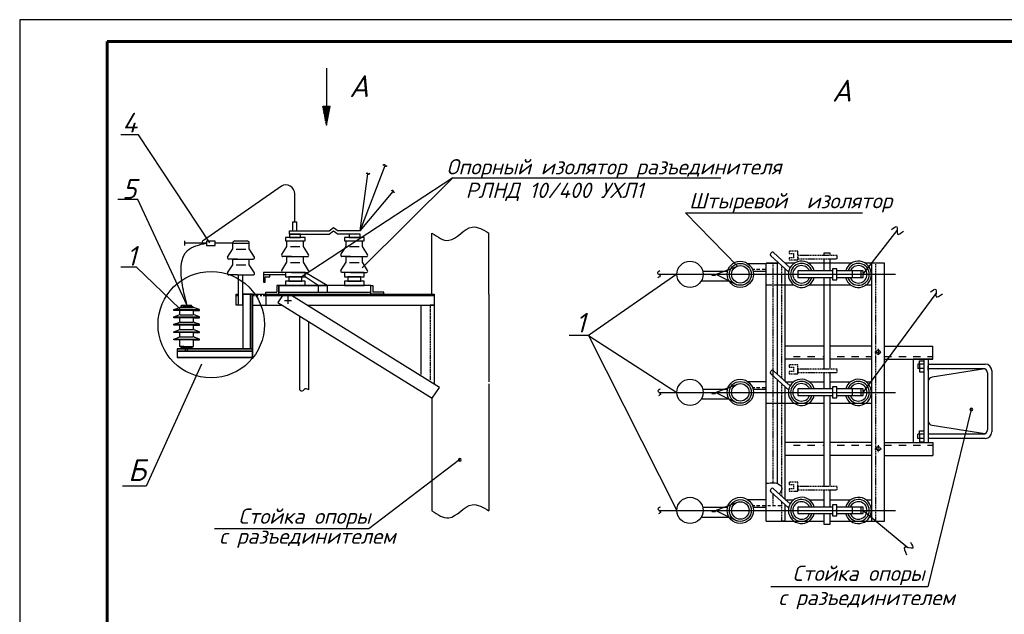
# Model space of a CAD drawing. Extents: x 4085 to 16488, y -65 to 12615.
# Tile 193 of 229: x 15576 to 15801, y 10975 to 11111. Entities that reach past the tile are written whole.
import ezdxf

# ---------------------------------------------------------------- set-up
doc = ezdxf.new("R2010")
doc.units = 0
doc.header["$MEASUREMENT"] = 0
for name, pattern in [('ACAD_ISO02W100', [15, 12, -3]), ('DASHED2', [0.375, 0.25, -0.125]), ('HIDDEN', [0.375, 0.25, -0.125])]:
    doc.linetypes.add(name, pattern=pattern)
doc.layers.add('Опоры', color=7, linetype='Continuous')
doc.styles.add('V@ler@Live', font='isocpeui.ttf')

msp = doc.modelspace()

# ---------------------------------------------------------------- linework, layer by layer
at = {"layer": 'Опоры', "linetype": 'Continuous', "lineweight": 25, "transparency": 33554676}
for p, q in [((15996.04, 11110.73), (15576.04, 11110.73)), ((15576.04, 11110.73), (15576.04, 10813.73))]:
    msp.add_line(p, q, dxfattribs=at)
at = {"layer": 'Опоры', "linetype": 'Continuous', "lineweight": 60, "transparency": 33554676}
for p, q in [((15991.04, 11105.73), (15596.04, 11105.73)), ((15596.04, 11105.73), (15596.04, 10818.73))]:
    msp.add_line(p, q, dxfattribs=at)
at = {"layer": 'Опоры', "transparency": 33554676}
for p, q in [((15646.17, 11099.66), (15646.17, 11086.6)), ((15647.01, 11090.86), (15645.34, 11090.86)), ((15645.34, 11090.86), (15646.17, 11086.6)), ((15646.17, 11086.6), (15647.01, 11090.86)), ((15603.19, 11084.42), (15599.15, 11084.42)), ((15619.52, 11059.68), (15603.19, 11084.42)), ((15653.88, 11062.43), (15659.61, 11077.35)), ((15653.88, 11062.43), (15655.68, 11075.51)), ((15675.07, 11074.59), (15640.66, 11051.97)), ((15654.34, 11053.94), (15675.07, 11074.59)), ((15675.07, 11074.59), (15736.36, 11074.59)), ((15635.91, 11072.65), (15618.1, 11060.19)), ((15653.88, 11062.43), (15661.45, 11071.47)), ((15603.02, 11069.61), (15598.48, 11069.61)), ((15614.3, 11045.38), (15603.02, 11069.61)), ((15638.93, 11064.42), (15638.93, 11070.92)), ((15740.15, 11054.36), (15728.27, 11066.55)), ((15728.27, 11066.55), (15768.77, 11066.55)), ((15639.41, 11064.44), (15638.41, 11064.44)), ((15638.41, 11064.44), (15638.41, 11062.44)), ((15639.41, 11062.44), (15639.41, 11064.44)), ((15637.77, 11061.68), (15637.77, 11062.43)), ((15637.77, 11062.43), (15646.77, 11062.43)), ((15638.41, 11062.44), (15639.41, 11062.44)), ((15646.77, 11062.43), (15647.77, 11063.18)), ((15646.77, 11061.68), (15647.77, 11062.43)), ((15647.77, 11063.18), (15648.88, 11062.43)), ((15647.77, 11062.43), (15648.88, 11061.68)), ((15653.88, 11062.43), (15648.88, 11062.43)), ((15768.95, 11052.49), (15776.67, 11062.5)), ((15613.72, 11060.15), (15613.72, 11059.12)), ((15618.09, 11060.19), (15617.81, 11060.04)), ((15617.93, 11059.71), (15618.75, 11059.64)), ((15620.75, 11060.11), (15618.75, 11060.11)), ((15618.75, 11060.11), (15618.75, 11059.11)), ((15620.75, 11059.11), (15620.75, 11060.11)), ((15625.27, 11060.14), (15628.03, 11060.13)), ((15641.3, 11060.93), (15636.8, 11060.93)), ((15636.8, 11060.93), (15636.8, 11060.18)), ((15636.8, 11060.18), (15641.3, 11060.18)), ((15637.15, 11058.87), (15637.15, 11060.17)), ((15640.27, 11061.68), (15637.77, 11061.68)), ((15637.77, 11061.68), (15637.77, 11060.93)), ((15637.77, 11061.68), (15646.77, 11061.68)), ((15637.77, 11060.93), (15640.27, 11060.93)), ((15640.27, 11060.93), (15640.27, 11061.68)), ((15640.91, 11058.87), (15640.91, 11060.17)), ((15641.3, 11060.18), (15641.3, 11060.93)), ((15653.88, 11061.68), (15648.88, 11061.68)), ((15654.82, 11060.93), (15650.32, 11060.93)), ((15650.32, 11060.93), (15650.32, 11060.18)), ((15650.32, 11060.18), (15654.82, 11060.18)), ((15650.67, 11058.87), (15650.67, 11060.17)), ((15653.88, 11061.68), (15651.38, 11061.68)), ((15651.38, 11061.68), (15651.38, 11060.93)), ((15651.38, 11060.93), (15653.88, 11060.93)), ((15653.88, 11060.93), (15653.88, 11061.68)), ((15654.43, 11058.87), (15654.43, 11060.17)), ((15654.82, 11060.18), (15654.82, 11060.93)), ((15670.32, 11047.93), (15670.32, 11061.93)), ((15683.32, 11047.93), (15683.32, 11061.93)), ((15618.75, 11059.64), (15613.72, 11059.64)), ((15618.75, 11059.11), (15620.75, 11059.11)), ((15624.77, 11059.64), (15620.77, 11059.64)), ((15623.59, 11056.42), (15624.77, 11058.29)), ((15624.77, 11058.29), (15624.77, 11059.59)), ((15624.77, 11059.58), (15628.52, 11059.58)), ((15625.55, 11058.27), (15627.73, 11058.27)), ((15628.52, 11059.63), (15628.52, 11059.59)), ((15628.52, 11058.29), (15628.52, 11059.59)), ((15629.7, 11056.42), (15628.52, 11058.29)), ((15635.98, 11057), (15637.15, 11058.87)), ((15637.93, 11058.85), (15640.12, 11058.85)), ((15642.08, 11057), (15640.91, 11058.87)), ((15649.49, 11057), (15650.67, 11058.87)), ((15651.45, 11058.85), (15653.63, 11058.85)), ((15655.6, 11057), (15654.43, 11058.87)), ((15748.45, 11057.45), (15752.24, 11054.01)), ((15625.81, 11055.97), (15623.84, 11055.97)), ((15624.77, 11055.98), (15628.52, 11055.98)), ((15624.77, 11054.67), (15624.77, 11055.98)), ((15627.35, 11055.97), (15629.45, 11055.97)), ((15628.52, 11054.67), (15628.52, 11055.98)), ((15635.98, 11053.38), (15637.15, 11055.25)), ((15638.2, 11056.55), (15636.23, 11056.55)), ((15637.15, 11056.56), (15640.91, 11056.56)), ((15637.15, 11055.25), (15637.15, 11056.56)), ((15637.93, 11055.23), (15640.12, 11055.23)), ((15639.74, 11056.55), (15641.84, 11056.55)), ((15640.91, 11055.25), (15640.91, 11056.56)), ((15642.08, 11053.38), (15640.91, 11055.25)), ((15649.49, 11053.38), (15650.67, 11055.25)), ((15651.71, 11056.55), (15649.74, 11056.55)), ((15650.67, 11055.25), (15650.67, 11056.56)), ((15650.67, 11056.56), (15654.43, 11056.56)), ((15651.45, 11055.23), (15653.63, 11055.23)), ((15653.25, 11056.55), (15655.35, 11056.55)), ((15654.43, 11055.25), (15654.43, 11056.56)), ((15655.6, 11053.38), (15654.43, 11055.25)), ((15747.77, 11057.27), (15747.87, 11057.4)), ((15751.88, 11053.07), (15747.82, 11056.73)), ((15761.41, 11057.33), (15759.91, 11057.33)), ((15759.91, 11057.33), (15759.91, 11056.81)), ((15759.91, 11056.06), (15759.91, 11053.27)), ((15761.41, 11056.81), (15761.41, 11057.33)), ((15761.41, 11053.27), (15761.41, 11056.06)), ((15602.75, 11054.1), (15599.2, 11054.1)), ((15612.65, 11044.59), (15602.75, 11054.1)), ((15623.59, 11052.8), (15624.77, 11054.67)), ((15625.55, 11054.65), (15627.73, 11054.65)), ((15629.7, 11052.8), (15628.52, 11054.67)), ((15636.82, 11052.94), (15631.82, 11052.94)), ((15631.82, 11052.94), (15631.82, 11052.36)), ((15638.2, 11052.94), (15636.23, 11052.94)), ((15641.32, 11052.94), (15636.82, 11052.94)), ((15636.82, 11052.94), (15636.82, 11051.94)), ((15637.4, 11052.97), (15640.06, 11052.97)), ((15638.2, 11052.94), (15639.74, 11052.94)), ((15639.74, 11052.94), (15641.84, 11052.94)), ((15641.32, 11051.94), (15641.32, 11052.94)), ((15646.32, 11049.93), (15641.32, 11052.94)), ((15651.71, 11052.94), (15649.74, 11052.94)), ((15654.82, 11052.94), (15650.32, 11052.94)), ((15650.32, 11052.94), (15650.32, 11051.94)), ((15650.9, 11052.97), (15653.56, 11052.97)), ((15651.71, 11052.94), (15653.25, 11052.94)), ((15653.25, 11052.94), (15655.35, 11052.94)), ((15654.82, 11051.94), (15654.82, 11052.94)), ((15732.21, 11053.22), (15737.91, 11053.22)), ((15735.18, 11052.48), (15740.15, 11054.36)), ((15746.76, 11054.91), (15742.53, 11054.91)), ((15743.56, 11053.64), (15744.14, 11053.64)), ((15743.71, 11053.22), (15746.71, 11053.22)), ((15744.56, 11053.64), (15745.3, 11053.64)), ((15745.84, 11053.64), (15746.69, 11053.64)), ((15746.76, 10996.06), (15746.76, 11055.06)), ((15749.67, 11055.06), (15746.76, 11055.06)), ((15746.76, 11055.06), (15748.76, 11055.06)), ((15746.76, 11055.06), (15749.26, 11055.06)), ((15749.26, 11055.06), (15749.26, 11029.72)), ((15751.06, 11028.08), (15751.06, 11053.81)), ((15753.33, 11055.06), (15751.08, 11055.06)), ((15761.92, 11053.27), (15753.95, 11053.27)), ((15753.95, 11053.27), (15753.95, 11051.77)), ((15766.28, 11055.06), (15756.37, 11055.06)), ((15762.92, 11053.74), (15761.92, 11053.74)), ((15761.92, 11053.74), (15761.92, 11051.24)), ((15762.92, 11051.24), (15762.92, 11053.74)), ((15768.95, 11053.27), (15762.92, 11053.27)), ((15766.37, 11053.25), (15766.37, 11051.77)), ((15768.42, 11053.25), (15768.42, 11051.76)), ((15768.95, 11051.77), (15768.95, 11053.27)), ((15770.82, 11055.06), (15769.37, 11055.06)), ((15773.82, 11055.06), (15770.82, 11055.06)), ((15770.82, 11055.06), (15770.82, 10996.06)), ((15773.82, 10996.06), (15773.82, 11055.06)), ((15625.81, 11052.36), (15623.84, 11052.36)), ((15625.81, 11052.36), (15629.45, 11052.36)), ((15626.06, 11045.43), (15626.06, 11052.35)), ((15627.06, 11045.43), (15627.06, 11052.43)), ((15636.82, 11052.36), (15631.82, 11052.36)), ((15631.82, 11052.36), (15631.82, 11050.71)), ((15631.82, 11050.71), (15632.18, 11050.71)), ((15632.18, 11050.71), (15632.18, 11051.94)), ((15632.18, 11051.94), (15633.21, 11051.94)), ((15633.21, 11051.94), (15633.21, 11052.35)), ((15636.82, 11051.94), (15641.32, 11051.94)), ((15641.32, 11050.93), (15636.82, 11050.93)), ((15636.82, 11050.93), (15636.82, 11049.93)), ((15640.55, 11051.92), (15637.55, 11051.92)), ((15637.55, 11051.92), (15637.55, 11050.92)), ((15637.55, 11050.92), (15640.55, 11050.92)), ((15640.55, 11050.92), (15640.55, 11051.92)), ((15644.32, 11049.93), (15641.32, 11051.94)), ((15641.32, 11049.93), (15641.32, 11050.93)), ((15650.32, 11051.94), (15654.82, 11051.94)), ((15654.82, 11050.93), (15650.32, 11050.93)), ((15650.32, 11050.93), (15650.32, 11049.93)), ((15654.05, 11051.92), (15651.05, 11051.92)), ((15651.05, 11051.92), (15651.05, 11050.92)), ((15651.05, 11050.92), (15654.05, 11050.92)), ((15654.05, 11050.92), (15654.05, 11051.92)), ((15654.82, 11049.93), (15654.82, 11050.93)), ((15726.32, 11052.49), (15706.08, 11038.53)), ((15722.32, 11052.49), (15776.32, 11052.49)), ((15731.94, 11050.98), (15738.2, 11050.98)), ((15734.29, 11052.48), (15734.29, 11052.26)), ((15734.29, 11052.26), (15735.18, 11052.26)), ((15735.18, 11052.26), (15735.18, 11052.48)), ((15735.2, 11052.49), (15740.06, 11050.11)), ((15753.95, 11051.77), (15761.92, 11051.77)), ((15759.91, 11051.77), (15759.91, 11030.78)), ((15761.41, 11030.78), (15761.41, 11051.77)), ((15761.92, 11051.24), (15762.92, 11051.24)), ((15762.92, 11051.77), (15768.95, 11051.77)), ((15632.32, 11047.93), (15632.32, 11048.43)), ((15632.32, 11048.43), (15634.82, 11048.43)), ((15635.32, 11049.93), (15634.82, 11049.93)), ((15634.82, 11049.93), (15634.82, 11048.43)), ((15635.32, 11047.93), (15635.32, 11049.93)), ((15656.32, 11049.93), (15635.32, 11049.93)), ((15635.32, 11049.93), (15635.32, 11048.43)), ((15635.32, 11049.93), (15644.32, 11049.93)), ((15635.32, 11049.93), (15646.32, 11049.93)), ((15635.32, 11048.43), (15656.32, 11048.43)), ((15636.82, 11049.93), (15641.32, 11049.93)), ((15644.32, 11049.93), (15644.32, 11048.43)), ((15646.32, 11049.93), (15646.32, 11048.43)), ((15650.32, 11049.93), (15654.82, 11049.93)), ((15656.32, 11048.43), (15656.32, 11049.93)), ((15656.32, 11047.93), (15656.32, 11049.93)), ((15656.32, 11049.93), (15656.82, 11049.93)), ((15656.82, 11049.93), (15656.82, 11048.43)), ((15659.32, 11048.43), (15656.82, 11048.43)), ((15659.32, 11047.93), (15659.32, 11048.43)), ((15746.76, 11050.06), (15753.06, 11050.06)), ((15756.59, 11050.06), (15766.06, 11050.06)), ((15769.4, 11050.06), (15770.82, 11050.06)), ((15625.56, 11045.43), (15625.56, 11047.93)), ((15625.56, 11047.93), (15626.06, 11047.93)), ((15627.06, 11047.93), (15627.06, 11045.43)), ((15627.06, 11047.93), (15627.06, 11035.43)), ((15627.06, 11047.93), (15629.31, 11047.93)), ((15628.81, 11047.93), (15627.06, 11047.93)), ((15627.06, 11047.93), (15627.06, 11035.43)), ((15628.81, 11047.93), (15628.81, 11035.43)), ((15628.81, 11035.43), (15628.81, 11047.93)), ((15629.31, 11047.93), (15628.81, 11047.93)), ((15628.81, 11047.93), (15628.81, 11035.43)), ((15629.31, 11047.93), (15632.32, 11047.93)), ((15629.31, 11047.93), (15629.31, 11035.43)), ((15629.31, 11035.43), (15629.31, 11047.93)), ((15632.32, 11047.93), (15632.32, 11045.43)), ((15632.32, 11047.93), (15670.81, 11047.93)), ((15632.32, 11047.93), (15635.32, 11047.93)), ((15632.32, 11047.68), (15670.81, 11047.68)), ((15636.1, 11047.67), (15635.09, 11046.07)), ((15636.57, 11046.54), (15638.21, 11046.54)), ((15637.33, 11047.41), (15637.33, 11045.72)), ((15672.02, 11026.62), (15638.22, 11047.66)), ((15659.32, 11047.93), (15656.32, 11047.93)), ((15670.81, 11047.93), (15670.81, 11028.82)), ((15683.32, 11047.93), (15683.32, 11027.93)), ((15768.95, 11025.49), (15785.58, 11048.12)), ((15611.26, 11044.43), (15612.63, 11044.93)), ((15611.26, 11044.43), (15617.12, 11044.43)), ((15611.26, 11044.25), (15611.26, 11044.43)), ((15612.63, 11044.25), (15611.26, 11044.25)), ((15612.63, 11044.93), (15613.06, 11045.18)), ((15612.63, 11044.93), (15615.75, 11044.93)), ((15615.75, 11044.25), (15612.63, 11044.25)), ((15612.63, 11043.42), (15612.63, 11044.25)), ((15613.06, 11045.43), (15615.32, 11045.43)), ((15613.06, 11045.18), (15613.06, 11045.43)), ((15613.44, 11045.18), (15613.06, 11045.18)), ((15613.44, 11045.18), (15615.32, 11045.18)), ((15615.32, 11045.18), (15615.32, 11045.43)), ((15615.75, 11044.93), (15615.32, 11045.18)), ((15617.12, 11044.43), (15615.75, 11044.93)), ((15615.75, 11044.25), (15617.12, 11044.25)), ((15615.75, 11043.42), (15615.75, 11044.25)), ((15617.12, 11044.25), (15617.12, 11044.43)), ((15626.06, 11045.43), (15625.56, 11045.43)), ((15627.06, 11045.43), (15626.06, 11045.43)), ((15629.31, 11045.43), (15632.32, 11045.43)), ((15632.32, 11045.43), (15636.11, 11045.43)), ((15635.09, 11046.07), (15670.34, 11024.13)), ((15641.81, 11045.43), (15670.32, 11045.43)), ((15667.81, 11045.43), (15670.81, 11045.43)), ((15667.81, 11029.55), (15667.81, 11045.43)), ((15670.81, 11045.43), (15669.93, 11045.43)), ((15670.81, 11045.43), (15670.81, 11027.38)), ((15611.26, 11042.75), (15612.47, 11043.19)), ((15611.26, 11042.75), (15617.12, 11042.75)), ((15611.26, 11042.56), (15611.26, 11042.75)), ((15612.63, 11042.56), (15611.26, 11042.56)), ((15615.75, 11042.56), (15612.63, 11042.56)), ((15612.63, 11041.73), (15612.63, 11042.56)), ((15612.75, 11043.25), (15615.66, 11043.25)), ((15615.75, 11042.56), (15617.12, 11042.56)), ((15615.75, 11041.73), (15615.75, 11042.56)), ((15617.12, 11042.75), (15615.91, 11043.19)), ((15617.12, 11042.56), (15617.12, 11042.75)), ((15639.99, 11042.79), (15639.99, 11026.09)), ((15611.26, 11041.06), (15612.47, 11041.5)), ((15611.26, 11041.06), (15617.12, 11041.06)), ((15611.26, 11040.87), (15611.26, 11041.06)), ((15612.63, 11040.87), (15611.26, 11040.87)), ((15611.26, 11039.37), (15612.47, 11039.81)), ((15615.75, 11040.87), (15612.63, 11040.87)), ((15612.63, 11040.05), (15612.63, 11040.87)), ((15612.75, 11041.56), (15615.66, 11041.56)), ((15612.75, 11039.87), (15615.66, 11039.87)), ((15615.75, 11040.05), (15615.75, 11040.87)), ((15615.75, 11040.87), (15617.12, 11040.87)), ((15617.12, 11041.06), (15615.91, 11041.5)), ((15617.12, 11039.37), (15615.91, 11039.81)), ((15617.12, 11040.87), (15617.12, 11041.06)), ((15642.11, 11041.58), (15642.11, 11026.09)), ((15611.26, 11039.37), (15617.12, 11039.37)), ((15611.26, 11039.18), (15611.26, 11039.37)), ((15612.63, 11039.18), (15611.26, 11039.18)), ((15611.26, 11037.68), (15612.47, 11038.12)), ((15611.26, 11037.68), (15617.12, 11037.68)), ((15611.26, 11037.5), (15611.26, 11037.68)), ((15612.63, 11037.5), (15611.26, 11037.5)), ((15615.75, 11039.18), (15612.63, 11039.18)), ((15612.63, 11038.36), (15612.63, 11039.18)), ((15612.63, 11036), (15612.63, 11037.5)), ((15615.75, 11037.5), (15612.63, 11037.5)), ((15612.75, 11038.18), (15615.66, 11038.18)), ((15615.75, 11039.18), (15617.12, 11039.18)), ((15615.75, 11038.36), (15615.75, 11039.18)), ((15615.75, 11036), (15615.75, 11037.5)), ((15615.75, 11037.5), (15617.12, 11037.5)), ((15617.12, 11037.68), (15615.91, 11038.12)), ((15617.12, 11039.18), (15617.12, 11039.37)), ((15617.12, 11037.5), (15617.12, 11037.68)), ((15706.08, 11038.53), (15701.69, 11038.53)), ((15706.08, 11038.53), (15726.32, 11025.49)), ((15706.08, 11038.53), (15726.32, 10998.49)), ((15612.06, 11035.43), (15612.06, 11033.43)), ((15629.31, 11035.43), (15612.06, 11035.43)), ((15612.06, 11035.43), (15612.06, 11034.93)), ((15612.06, 11035.43), (15629.31, 11035.43)), ((15612.06, 11034.93), (15629.31, 11034.93)), ((15612.06, 11034.93), (15629.31, 11034.93)), ((15629.31, 11034.93), (15612.06, 11034.93)), ((15612.06, 11034.93), (15612.06, 11033.43)), ((15613.56, 11036), (15612.63, 11036)), ((15613.06, 11035.75), (15612.63, 11036)), ((15613.06, 11035.75), (15615.31, 11035.75)), ((15613.06, 11035.5), (15613.06, 11035.75)), ((15613.06, 11035.5), (15615.31, 11035.5)), ((15613.56, 11036), (15614.81, 11036)), ((15613.92, 11034.93), (15613.92, 11035.46)), ((15614.17, 11034.93), (15613.92, 11034.93)), ((15614.17, 11034.93), (15614.42, 11034.93)), ((15614.42, 11034.93), (15614.42, 11035.47)), ((15614.81, 11036), (15615.75, 11036)), ((15615.31, 11035.75), (15615.75, 11036)), ((15615.31, 11035.5), (15615.31, 11035.75)), ((15627.06, 11035.43), (15628.81, 11035.43)), ((15628.81, 11035.43), (15629.31, 11035.43)), ((15629.31, 11035.43), (15629.31, 11033.43)), ((15629.31, 11034.93), (15629.31, 11035.43)), ((15629.31, 11033.43), (15629.31, 11034.93)), ((15759.91, 11036.06), (15751.06, 11036.06)), ((15770.82, 11036.06), (15761.41, 11036.06)), ((15773.82, 11036.06), (15784.82, 11036.06)), ((15784.82, 11033.06), (15784.82, 11036.06)), ((15629.31, 11033.43), (15612.06, 11033.43)), ((15612.06, 11033.43), (15629.31, 11033.43)), ((15759.91, 11033.06), (15751.06, 11033.06)), ((15752.97, 11033.72), (15754.55, 11033.72)), ((15756.18, 11033.72), (15757.86, 11033.72)), ((15759.73, 11033.72), (15759.91, 11033.72)), ((15770.82, 11033.06), (15761.41, 11033.06)), ((15762.94, 11033.72), (15764.62, 11033.72)), ((15766.28, 11033.72), (15767.91, 11033.72)), ((15769.51, 11033.72), (15770.72, 11033.72)), ((15773.82, 11033.06), (15784.82, 11033.06)), ((15773.83, 11033.72), (15775.41, 11033.72)), ((15777.04, 11033.72), (15778.72, 11033.72)), ((15782.82, 11033.06), (15780.32, 11033.06)), ((15780.32, 11033.06), (15780.32, 11014.06)), ((15780.38, 11033.72), (15782.01, 11033.72)), ((15781.82, 11031.96), (15781.82, 11032.71)), ((15781.82, 11032.71), (15782.82, 11032.71)), ((15783.82, 11033.06), (15782.82, 11033.06)), ((15782.82, 11033.06), (15782.82, 11014.06)), ((15783.62, 11033.72), (15784.82, 11033.72)), ((15784.82, 11033.06), (15783.82, 11033.06)), ((15783.82, 11033.06), (15783.82, 11014.06)), ((15783.82, 11033.06), (15783.82, 11030.56)), ((15617.61, 11031.92), (15604.96, 11004.06)), ((15748.45, 11030.45), (15752.24, 11027.01)), ((15782.82, 11031.96), (15781.45, 11031.96)), ((15781.45, 11031.96), (15781.45, 11030.96)), ((15782.82, 11030.96), (15781.45, 11030.96)), ((15781.82, 11031.96), (15781.82, 11030.21)), ((15782.82, 11030.96), (15781.82, 11030.96)), ((15783.82, 11031.96), (15796.82, 11031.96)), ((15783.82, 11030.56), (15783.82, 11031.56)), ((15783.82, 11030.56), (15783.82, 11031.56)), ((15783.82, 11030.96), (15796.32, 11030.96)), ((15796.74, 11030.87), (15784.67, 11028.97)), ((15798.32, 11030.46), (15798.32, 11016.46)), ((15747.77, 11030.27), (15747.87, 11030.4)), ((15751.95, 11026.01), (15747.82, 11029.73)), ((15749.26, 11028.43), (15749.26, 11004.63)), ((15759.91, 11030.03), (15759.91, 11026.27)), ((15761.41, 11026.27), (15761.41, 11030.03)), ((15781.82, 11030.21), (15782.82, 11030.21)), ((15797.32, 11029.96), (15797.32, 11016.96)), ((15670.34, 11024.13), (15672.02, 11026.62)), ((15670.81, 11027.69), (15670.8, 11027.69)), ((15683.32, 11027.43), (15683.32, 10998.43)), ((15732.21, 11026.22), (15737.91, 11026.22)), ((15735.18, 11025.48), (15740.15, 11027.36)), ((15746.76, 11027.91), (15742.53, 11027.91)), ((15743.56, 11026.64), (15744.14, 11026.64)), ((15743.71, 11026.22), (15746.71, 11026.22)), ((15744.56, 11026.64), (15745.3, 11026.64)), ((15745.84, 11026.64), (15746.69, 11026.64)), ((15751.06, 11001.08), (15751.06, 11026.81)), ((15751.11, 11027.91), (15753.06, 11027.91)), ((15761.92, 11026.27), (15753.95, 11026.27)), ((15753.95, 11026.27), (15753.95, 11024.77)), ((15756.59, 11027.91), (15759.91, 11027.91)), ((15761.41, 11027.91), (15766.06, 11027.91)), ((15762.92, 11026.74), (15761.92, 11026.74)), ((15761.92, 11026.74), (15761.92, 11024.24)), ((15762.92, 11024.24), (15762.92, 11026.74)), ((15768.95, 11026.27), (15762.92, 11026.27)), ((15766.37, 11026.25), (15766.37, 11024.77)), ((15768.42, 11026.25), (15768.42, 11024.76)), ((15768.95, 11024.77), (15768.95, 11026.27)), ((15769.59, 11027.91), (15770.82, 11027.91)), ((15783.82, 11027.58), (15783.82, 11018.54)), ((15670.32, 11024.13), (15670.32, 10998.43)), ((15722.32, 11025.49), (15776.32, 11025.49)), ((15731.94, 11023.98), (15738.2, 11023.98)), ((15734.29, 11025.48), (15734.29, 11025.26)), ((15734.29, 11025.26), (15735.18, 11025.26)), ((15735.18, 11025.26), (15735.18, 11025.48)), ((15735.2, 11025.49), (15740.06, 11023.11)), ((15753.95, 11024.77), (15761.92, 11024.77)), ((15759.91, 11024.77), (15759.91, 11003.95)), ((15761.41, 11003.95), (15761.41, 11024.77)), ((15761.92, 11024.24), (15762.92, 11024.24)), ((15762.92, 11024.77), (15768.95, 11024.77)), ((15746.76, 11023.06), (15759.91, 11023.06)), ((15761.41, 11023.06), (15770.82, 11023.06)), ((15793.62, 11021.59), (15783.73, 10981.04)), ((15784.67, 11017.96), (15796.73, 11016.05)), ((15782.82, 11015.96), (15781.45, 11015.96)), ((15781.45, 11014.96), (15781.45, 11015.96)), ((15782.82, 11014.96), (15781.45, 11014.96)), ((15781.82, 11015.96), (15781.82, 11016.71)), ((15781.82, 11016.71), (15782.82, 11016.71)), ((15781.82, 11015.96), (15781.82, 11014.21)), ((15796.32, 11015.96), (15783.82, 11015.96)), ((15783.82, 11015.56), (15783.82, 11014.56)), ((15796.82, 11014.96), (15783.82, 11014.96)), ((15759.91, 11014.06), (15751.06, 11014.06)), ((15752.97, 11013.44), (15754.55, 11013.44)), ((15756.18, 11013.44), (15757.86, 11013.44)), ((15759.73, 11013.44), (15759.91, 11013.44)), ((15770.82, 11014.06), (15761.41, 11014.06)), ((15762.94, 11013.44), (15764.62, 11013.44)), ((15766.28, 11013.44), (15767.91, 11013.44)), ((15769.51, 11013.44), (15770.72, 11013.44)), ((15773.82, 10996.06), (15773.82, 11014.06)), ((15773.82, 11014.06), (15784.82, 11014.06)), ((15773.83, 11013.4), (15775.41, 11013.4)), ((15777.04, 11013.4), (15778.72, 11013.4)), ((15780.38, 11013.4), (15782.01, 11013.4)), ((15781.82, 11014.21), (15782.82, 11014.21)), ((15783.62, 11013.4), (15784.82, 11013.4)), ((15784.82, 11014.06), (15784.82, 11011.06)), ((15759.91, 11011.06), (15751.06, 11011.06)), ((15770.82, 11011.06), (15761.41, 11011.06)), ((15773.82, 10996.06), (15773.82, 11011.06)), ((15773.82, 11011.06), (15784.82, 11011.06)), ((15676.69, 11010.12), (15655.89, 10994.26)), ((15604.96, 11004.06), (15599.57, 11004.06)), ((15747.77, 11003.27), (15747.87, 11003.4)), ((15748.45, 11003.45), (15752.24, 11000.01)), ((15751.88, 10999.07), (15747.82, 11002.73)), ((15759.91, 11003.2), (15759.91, 10999.27)), ((15761.41, 10999.27), (15761.41, 11003.2)), ((15732.21, 10999.22), (15737.91, 10999.22)), ((15735.18, 10998.48), (15740.15, 11000.36)), ((15746.76, 11000.91), (15742.53, 11000.91)), ((15743.56, 10999.64), (15744.14, 10999.64)), ((15743.71, 10999.22), (15746.71, 10999.22)), ((15744.56, 10999.64), (15745.3, 10999.64)), ((15745.84, 10999.64), (15746.69, 10999.64)), ((15747.15, 10999.64), (15747.74, 10999.64)), ((15748.16, 10999.64), (15748.9, 10999.64)), ((15749.44, 10999.64), (15750.29, 10999.64)), ((15751.06, 10996.06), (15751.06, 10999.81)), ((15751.08, 11000.91), (15753.06, 11000.91)), ((15761.92, 10999.27), (15753.95, 10999.27)), ((15753.95, 10999.27), (15753.95, 10997.77)), ((15756.59, 11000.91), (15759.91, 11000.91)), ((15761.41, 11000.91), (15766.06, 11000.91)), ((15762.92, 10999.74), (15761.92, 10999.74)), ((15761.92, 10999.74), (15761.92, 10997.24)), ((15762.92, 10997.24), (15762.92, 10999.74)), ((15768.95, 10999.27), (15762.92, 10999.27)), ((15766.37, 10999.25), (15766.37, 10997.77)), ((15768.42, 10999.25), (15768.42, 10997.76)), ((15768.95, 10997.77), (15768.95, 10999.27)), ((15769.59, 11000.91), (15770.82, 11000.91)), ((15722.32, 10998.49), (15776.32, 10998.49)), ((15731.94, 10996.98), (15738.2, 10996.98)), ((15734.29, 10998.48), (15734.29, 10998.26)), ((15734.29, 10998.26), (15735.18, 10998.26)), ((15735.18, 10998.26), (15735.18, 10998.48)), ((15735.2, 10998.49), (15740.06, 10996.11)), ((15750.31, 10996.06), (15750.31, 10996.98)), ((15753.95, 10997.77), (15761.92, 10997.77)), ((15759.91, 10997.77), (15759.91, 10995.33)), ((15761.41, 10995.33), (15761.41, 10997.77)), ((15761.92, 10997.24), (15762.92, 10997.24)), ((15762.92, 10997.77), (15768.95, 10997.77)), ((15768.95, 10998.49), (15779.11, 10990)), ((15746.76, 10996.06), (15759.91, 10996.06)), ((15751.06, 10996.06), (15750.31, 10996.06)), ((15759.91, 10995.33), (15761.41, 10995.33)), ((15761.41, 10996.06), (15770.82, 10996.06)), ((15770.82, 10996.06), (15773.82, 10996.06)), ((15655.89, 10994.26), (15620.55, 10994.26)), ((15783.73, 10981.04), (15747.77, 10981.04))]:
    msp.add_line(p, q, dxfattribs=at)
at = {"layer": 'Опоры', "linetype": 'Continuous', "transparency": 33554676}
for p, q in [((15645.37, 11090.67), (15645.64, 11090.67)), ((15645.38, 11090.62), (15645.64, 11090.62)), ((15645.39, 11090.67), (15645.39, 11090.86)), ((15645.39, 11090.57), (15645.64, 11090.57)), ((15645.4, 11090.52), (15645.64, 11090.52)), ((15645.41, 11090.47), (15645.64, 11090.47)), ((15645.42, 11090.42), (15645.64, 11090.42)), ((15645.43, 11090.37), (15645.64, 11090.37)), ((15645.44, 11090.67), (15645.44, 11090.86)), ((15645.44, 11090.35), (15645.44, 11090.37)), ((15645.49, 11090.67), (15645.49, 11090.86)), ((15645.49, 11090.09), (15645.49, 11090.37)), ((15645.49, 11090.06), (15645.64, 11090.06)), ((15645.5, 11090.01), (15645.64, 11090.01)), ((15645.51, 11089.96), (15645.64, 11089.96)), ((15645.52, 11089.91), (15645.64, 11089.91)), ((15645.53, 11089.86), (15645.64, 11089.86)), ((15645.54, 11090.67), (15645.54, 11090.86)), ((15645.54, 11090.06), (15645.54, 11090.37)), ((15645.54, 11089.81), (15645.64, 11089.81)), ((15645.55, 11089.76), (15645.64, 11089.76)), ((15645.59, 11090.67), (15645.59, 11090.86)), ((15645.59, 11090.06), (15645.59, 11090.37)), ((15645.59, 11089.57), (15645.59, 11089.76)), ((15645.61, 11089.45), (15645.64, 11089.45)), ((15645.62, 11089.4), (15645.64, 11089.4)), ((15645.63, 11089.35), (15645.64, 11089.35)), ((15645.64, 11090.67), (15645.64, 11090.86)), ((15645.64, 11090.82), (15645.94, 11090.82)), ((15645.64, 11090.77), (15645.94, 11090.77)), ((15645.64, 11090.72), (15645.94, 11090.72)), ((15645.64, 11090.37), (15645.64, 11090.67)), ((15645.64, 11090.67), (15645.94, 11090.67)), ((15645.64, 11090.06), (15645.64, 11090.37)), ((15645.64, 11090.37), (15645.94, 11090.37)), ((15645.64, 11090.32), (15645.94, 11090.32)), ((15645.64, 11090.26), (15645.94, 11090.26)), ((15645.64, 11090.21), (15645.94, 11090.21)), ((15645.64, 11090.16), (15645.94, 11090.16)), ((15645.64, 11090.11), (15645.94, 11090.11)), ((15645.64, 11089.76), (15645.64, 11090.06)), ((15645.64, 11090.06), (15645.94, 11090.06)), ((15645.64, 11089.45), (15645.64, 11089.76)), ((15645.64, 11089.76), (15645.94, 11089.76)), ((15645.64, 11089.71), (15645.94, 11089.71)), ((15645.64, 11089.66), (15645.94, 11089.66)), ((15645.64, 11089.6), (15645.94, 11089.6)), ((15645.64, 11089.55), (15645.94, 11089.55)), ((15645.64, 11089.5), (15645.94, 11089.5)), ((15645.64, 11089.31), (15645.64, 11089.45)), ((15645.64, 11089.45), (15645.94, 11089.45)), ((15645.67, 11089.15), (15645.94, 11089.15)), ((15645.68, 11089.1), (15645.94, 11089.1)), ((15645.69, 11090.37), (15645.69, 11090.67)), ((15645.69, 11089.76), (15645.69, 11090.06)), ((15645.69, 11089.15), (15645.69, 11089.45)), ((15645.69, 11089.05), (15645.94, 11089.05)), ((15645.7, 11088.99), (15645.94, 11088.99)), ((15645.74, 11090.37), (15645.74, 11090.67)), ((15645.74, 11089.76), (15645.74, 11090.06)), ((15645.74, 11089.15), (15645.74, 11089.45)), ((15645.79, 11090.37), (15645.79, 11090.67)), ((15645.79, 11089.76), (15645.79, 11090.06)), ((15645.79, 11089.15), (15645.79, 11089.45)), ((15645.84, 11090.37), (15645.84, 11090.67)), ((15645.84, 11089.76), (15645.84, 11090.06)), ((15645.84, 11089.15), (15645.84, 11089.45)), ((15645.89, 11090.37), (15645.89, 11090.67)), ((15645.89, 11089.76), (15645.89, 11090.06)), ((15645.89, 11089.15), (15645.89, 11089.45)), ((15645.94, 11090.67), (15645.94, 11090.86)), ((15645.94, 11090.37), (15645.94, 11090.67)), ((15645.94, 11090.67), (15646.25, 11090.67)), ((15645.94, 11090.62), (15646.25, 11090.62)), ((15645.94, 11090.57), (15646.25, 11090.57)), ((15645.94, 11090.52), (15646.25, 11090.52)), ((15645.94, 11090.47), (15646.25, 11090.47)), ((15645.94, 11090.42), (15646.25, 11090.42)), ((15645.94, 11090.06), (15645.94, 11090.37)), ((15645.94, 11090.37), (15646.25, 11090.37)), ((15645.94, 11089.76), (15645.94, 11090.06)), ((15645.94, 11090.06), (15646.25, 11090.06)), ((15645.94, 11090.01), (15646.25, 11090.01)), ((15645.94, 11089.96), (15646.25, 11089.96)), ((15645.94, 11089.91), (15646.25, 11089.91)), ((15645.94, 11089.86), (15646.25, 11089.86)), ((15645.94, 11089.81), (15646.25, 11089.81)), ((15645.94, 11089.45), (15645.94, 11089.76)), ((15645.94, 11089.76), (15646.25, 11089.76)), ((15645.94, 11089.15), (15645.94, 11089.45)), ((15645.94, 11089.45), (15646.25, 11089.45)), ((15645.94, 11089.4), (15646.25, 11089.4)), ((15645.94, 11089.35), (15646.25, 11089.35)), ((15645.94, 11089.3), (15646.25, 11089.3)), ((15645.94, 11089.25), (15646.25, 11089.25)), ((15645.94, 11089.2), (15646.25, 11089.2)), ((15645.94, 11088.84), (15645.94, 11089.15)), ((15645.94, 11089.15), (15646.25, 11089.15)), ((15646, 11090.67), (15646, 11090.86)), ((15646, 11090.06), (15646, 11090.37)), ((15646, 11089.45), (15646, 11089.76)), ((15646, 11088.84), (15646, 11089.15)), ((15646.05, 11090.67), (15646.05, 11090.86)), ((15646.05, 11090.06), (15646.05, 11090.37)), ((15646.05, 11089.45), (15646.05, 11089.76)), ((15646.05, 11088.84), (15646.05, 11089.15)), ((15646.1, 11090.67), (15646.1, 11090.86)), ((15646.1, 11090.06), (15646.1, 11090.37)), ((15646.1, 11089.45), (15646.1, 11089.76)), ((15646.1, 11088.84), (15646.1, 11089.15)), ((15646.15, 11090.67), (15646.15, 11090.86)), ((15646.15, 11090.06), (15646.15, 11090.37)), ((15646.15, 11089.45), (15646.15, 11089.76)), ((15646.15, 11088.84), (15646.15, 11089.15)), ((15646.2, 11090.67), (15646.2, 11090.86)), ((15646.2, 11090.06), (15646.2, 11090.37)), ((15646.2, 11089.45), (15646.2, 11089.76)), ((15646.2, 11088.84), (15646.2, 11089.15)), ((15646.25, 11090.67), (15646.25, 11090.86)), ((15646.25, 11090.82), (15646.55, 11090.82)), ((15646.25, 11090.77), (15646.55, 11090.77)), ((15646.25, 11090.72), (15646.55, 11090.72)), ((15646.25, 11090.37), (15646.25, 11090.67)), ((15646.25, 11090.67), (15646.55, 11090.67)), ((15646.25, 11090.06), (15646.25, 11090.37)), ((15646.25, 11090.37), (15646.55, 11090.37)), ((15646.25, 11090.32), (15646.55, 11090.32)), ((15646.25, 11090.26), (15646.55, 11090.26)), ((15646.25, 11090.21), (15646.55, 11090.21)), ((15646.25, 11090.16), (15646.55, 11090.16)), ((15646.25, 11090.11), (15646.55, 11090.11)), ((15646.25, 11089.76), (15646.25, 11090.06)), ((15646.25, 11090.06), (15646.55, 11090.06)), ((15646.25, 11089.45), (15646.25, 11089.76)), ((15646.25, 11089.76), (15646.55, 11089.76)), ((15646.25, 11089.71), (15646.55, 11089.71)), ((15646.25, 11089.66), (15646.55, 11089.66)), ((15646.25, 11089.6), (15646.55, 11089.6)), ((15646.25, 11089.55), (15646.55, 11089.55)), ((15646.25, 11089.5), (15646.55, 11089.5)), ((15646.25, 11089.15), (15646.25, 11089.45)), ((15646.25, 11089.45), (15646.55, 11089.45)), ((15646.25, 11088.84), (15646.25, 11089.15)), ((15646.25, 11089.15), (15646.55, 11089.15)), ((15646.25, 11089.1), (15646.55, 11089.1)), ((15646.25, 11089.05), (15646.55, 11089.05)), ((15646.25, 11088.99), (15646.55, 11088.99)), ((15646.3, 11090.37), (15646.3, 11090.67)), ((15646.3, 11089.76), (15646.3, 11090.06)), ((15646.3, 11089.15), (15646.3, 11089.45)), ((15646.35, 11090.37), (15646.35, 11090.67)), ((15646.35, 11089.76), (15646.35, 11090.06)), ((15646.35, 11089.15), (15646.35, 11089.45)), ((15646.4, 11090.37), (15646.4, 11090.67)), ((15646.4, 11089.76), (15646.4, 11090.06)), ((15646.4, 11089.15), (15646.4, 11089.45)), ((15646.45, 11090.37), (15646.45, 11090.67)), ((15646.45, 11089.76), (15646.45, 11090.06)), ((15646.45, 11089.15), (15646.45, 11089.45)), ((15646.5, 11090.37), (15646.5, 11090.67)), ((15646.5, 11089.76), (15646.5, 11090.06)), ((15646.5, 11089.15), (15646.5, 11089.45)), ((15646.55, 11090.67), (15646.55, 11090.86)), ((15646.55, 11090.37), (15646.55, 11090.67)), ((15646.55, 11090.67), (15646.86, 11090.67)), ((15646.55, 11090.62), (15646.86, 11090.62)), ((15646.55, 11090.57), (15646.86, 11090.57)), ((15646.55, 11090.52), (15646.86, 11090.52)), ((15646.55, 11090.47), (15646.86, 11090.47)), ((15646.55, 11090.42), (15646.86, 11090.42)), ((15646.55, 11090.06), (15646.55, 11090.37)), ((15646.55, 11090.37), (15646.86, 11090.37)), ((15646.55, 11089.76), (15646.55, 11090.06)), ((15646.55, 11090.06), (15646.85, 11090.06)), ((15646.55, 11090.01), (15646.84, 11090.01)), ((15646.55, 11089.96), (15646.83, 11089.96)), ((15646.55, 11089.91), (15646.82, 11089.91)), ((15646.55, 11089.86), (15646.81, 11089.86)), ((15646.55, 11089.81), (15646.8, 11089.81)), ((15646.55, 11089.45), (15646.55, 11089.76)), ((15646.55, 11089.76), (15646.79, 11089.76)), ((15646.55, 11089.15), (15646.55, 11089.45)), ((15646.55, 11089.45), (15646.73, 11089.45)), ((15646.55, 11089.4), (15646.72, 11089.4)), ((15646.55, 11089.35), (15646.71, 11089.35)), ((15646.55, 11089.3), (15646.7, 11089.3)), ((15646.55, 11089.25), (15646.69, 11089.25)), ((15646.55, 11089.2), (15646.68, 11089.2)), ((15646.55, 11088.84), (15646.55, 11089.15)), ((15646.55, 11089.15), (15646.67, 11089.15)), ((15646.61, 11090.67), (15646.61, 11090.86)), ((15646.61, 11090.06), (15646.61, 11090.37)), ((15646.61, 11089.45), (15646.61, 11089.76)), ((15646.61, 11088.84), (15646.61, 11089.15)), ((15646.66, 11090.67), (15646.66, 11090.86)), ((15646.66, 11090.06), (15646.66, 11090.37)), ((15646.66, 11089.45), (15646.66, 11089.76)), ((15646.66, 11089.07), (15646.66, 11089.15)), ((15646.71, 11090.67), (15646.71, 11090.86)), ((15646.71, 11090.06), (15646.71, 11090.37)), ((15646.71, 11089.45), (15646.71, 11089.76)), ((15646.76, 11090.67), (15646.76, 11090.86)), ((15646.76, 11090.06), (15646.76, 11090.37)), ((15646.76, 11089.59), (15646.76, 11089.76)), ((15646.81, 11090.67), (15646.81, 11090.86)), ((15646.81, 11090.06), (15646.81, 11090.37)), ((15646.86, 11090.67), (15646.86, 11090.86)), ((15646.86, 11090.82), (15647, 11090.82)), ((15646.86, 11090.77), (15646.99, 11090.77)), ((15646.86, 11090.72), (15646.98, 11090.72)), ((15646.86, 11090.37), (15646.86, 11090.67)), ((15646.86, 11090.67), (15646.97, 11090.67)), ((15646.86, 11090.11), (15646.86, 11090.37)), ((15646.86, 11090.37), (15646.91, 11090.37)), ((15646.86, 11090.32), (15646.9, 11090.32)), ((15646.86, 11090.26), (15646.89, 11090.26)), ((15646.86, 11090.21), (15646.88, 11090.21)), ((15646.86, 11090.16), (15646.87, 11090.16)), ((15646.86, 11090.11), (15646.86, 11090.11)), ((15646.91, 11090.37), (15646.91, 11090.67)), ((15646.96, 11090.63), (15646.96, 11090.67)), ((15645.71, 11088.94), (15645.94, 11088.94)), ((15645.72, 11088.89), (15645.94, 11088.89)), ((15645.73, 11088.84), (15645.94, 11088.84)), ((15645.74, 11088.79), (15645.74, 11088.84)), ((15645.79, 11088.54), (15645.79, 11088.84)), ((15645.79, 11088.54), (15645.94, 11088.54)), ((15645.8, 11088.49), (15645.94, 11088.49)), ((15645.81, 11088.44), (15645.94, 11088.44)), ((15645.82, 11088.39), (15645.94, 11088.39)), ((15645.83, 11088.33), (15645.94, 11088.33)), ((15645.84, 11088.54), (15645.84, 11088.84)), ((15645.84, 11088.28), (15645.94, 11088.28)), ((15645.85, 11088.23), (15645.94, 11088.23)), ((15645.89, 11088.54), (15645.89, 11088.84)), ((15645.89, 11088.02), (15645.89, 11088.23)), ((15645.91, 11087.93), (15645.94, 11087.93)), ((15645.92, 11087.88), (15645.94, 11087.88)), ((15645.93, 11087.83), (15645.94, 11087.83)), ((15645.94, 11088.54), (15645.94, 11088.84)), ((15645.94, 11088.84), (15646.25, 11088.84)), ((15645.94, 11088.79), (15646.25, 11088.79)), ((15645.94, 11088.74), (15646.25, 11088.74)), ((15645.94, 11088.69), (15646.25, 11088.69)), ((15645.94, 11088.64), (15646.25, 11088.64)), ((15645.94, 11088.59), (15646.25, 11088.59)), ((15645.94, 11088.23), (15645.94, 11088.54)), ((15645.94, 11088.54), (15646.25, 11088.54)), ((15645.94, 11087.93), (15645.94, 11088.23)), ((15645.94, 11088.23), (15646.25, 11088.23)), ((15645.94, 11088.18), (15646.25, 11088.18)), ((15645.94, 11088.13), (15646.25, 11088.13)), ((15645.94, 11088.08), (15646.25, 11088.08)), ((15645.94, 11088.03), (15646.25, 11088.03)), ((15645.94, 11087.98), (15646.25, 11087.98)), ((15645.94, 11087.76), (15645.94, 11087.93)), ((15645.94, 11087.93), (15646.25, 11087.93)), ((15645.94, 11087.78), (15645.94, 11087.78)), ((15645.97, 11087.62), (15646.25, 11087.62)), ((15645.98, 11087.57), (15646.25, 11087.57)), ((15645.99, 11087.52), (15646.25, 11087.52)), ((15646, 11088.23), (15646, 11088.54)), ((15646, 11087.62), (15646, 11087.93)), ((15646, 11087.47), (15646.25, 11087.47)), ((15646.01, 11087.42), (15646.25, 11087.42)), ((15646.02, 11087.37), (15646.25, 11087.37)), ((15646.03, 11087.32), (15646.25, 11087.32)), ((15646.05, 11088.23), (15646.05, 11088.54)), ((15646.05, 11087.62), (15646.05, 11087.93)), ((15646.05, 11087.24), (15646.05, 11087.32)), ((15646.09, 11087.01), (15646.25, 11087.01)), ((15646.1, 11088.23), (15646.1, 11088.54)), ((15646.1, 11087.62), (15646.1, 11087.93)), ((15646.1, 11087.01), (15646.1, 11087.32)), ((15646.1, 11086.96), (15646.24, 11086.96)), ((15646.11, 11086.91), (15646.23, 11086.91)), ((15646.12, 11086.86), (15646.22, 11086.86)), ((15646.13, 11086.81), (15646.21, 11086.81)), ((15646.14, 11086.76), (15646.2, 11086.76)), ((15646.15, 11088.23), (15646.15, 11088.54)), ((15646.15, 11087.62), (15646.15, 11087.93)), ((15646.15, 11087.01), (15646.15, 11087.32)), ((15646.15, 11086.71), (15646.19, 11086.71)), ((15646.2, 11088.23), (15646.2, 11088.54)), ((15646.2, 11087.62), (15646.2, 11087.93)), ((15646.2, 11087.01), (15646.2, 11087.32)), ((15646.25, 11088.94), (15646.55, 11088.94)), ((15646.25, 11088.89), (15646.55, 11088.89)), ((15646.25, 11088.54), (15646.25, 11088.84)), ((15646.25, 11088.84), (15646.55, 11088.84)), ((15646.25, 11088.23), (15646.25, 11088.54)), ((15646.25, 11088.54), (15646.55, 11088.54)), ((15646.25, 11088.49), (15646.54, 11088.49)), ((15646.25, 11088.44), (15646.53, 11088.44)), ((15646.25, 11088.39), (15646.52, 11088.39)), ((15646.25, 11088.33), (15646.51, 11088.33)), ((15646.25, 11088.28), (15646.5, 11088.28)), ((15646.25, 11087.93), (15646.25, 11088.23)), ((15646.25, 11088.23), (15646.49, 11088.23)), ((15646.25, 11087.62), (15646.25, 11087.93)), ((15646.25, 11087.93), (15646.43, 11087.93)), ((15646.25, 11087.88), (15646.42, 11087.88)), ((15646.25, 11087.83), (15646.41, 11087.83)), ((15646.25, 11087.78), (15646.4, 11087.78)), ((15646.25, 11087.72), (15646.39, 11087.72)), ((15646.25, 11087.67), (15646.38, 11087.67)), ((15646.25, 11087.32), (15646.25, 11087.62)), ((15646.25, 11087.62), (15646.37, 11087.62)), ((15646.25, 11087.01), (15646.25, 11087.32)), ((15646.25, 11087.32), (15646.31, 11087.32)), ((15646.25, 11087.27), (15646.3, 11087.27)), ((15646.25, 11087.22), (15646.29, 11087.22)), ((15646.25, 11087.17), (15646.28, 11087.17)), ((15646.25, 11087.12), (15646.27, 11087.12)), ((15646.25, 11087.06), (15646.26, 11087.06)), ((15646.25, 11086.99), (15646.25, 11087.01)), ((15646.25, 11087.01), (15646.25, 11087.01)), ((15646.3, 11088.54), (15646.3, 11088.84)), ((15646.3, 11087.93), (15646.3, 11088.23)), ((15646.3, 11087.32), (15646.3, 11087.62)), ((15646.35, 11088.54), (15646.35, 11088.84)), ((15646.35, 11087.93), (15646.35, 11088.23)), ((15646.35, 11087.51), (15646.35, 11087.62)), ((15646.4, 11088.54), (15646.4, 11088.84)), ((15646.4, 11087.93), (15646.4, 11088.23)), ((15646.45, 11088.54), (15646.45, 11088.84)), ((15646.45, 11088.03), (15646.45, 11088.23)), ((15646.5, 11088.54), (15646.5, 11088.84)), ((15646.55, 11088.55), (15646.55, 11088.84)), ((15646.55, 11088.84), (15646.61, 11088.84)), ((15646.55, 11088.79), (15646.6, 11088.79)), ((15646.55, 11088.74), (15646.59, 11088.74)), ((15646.55, 11088.69), (15646.58, 11088.69)), ((15646.55, 11088.64), (15646.57, 11088.64)), ((15646.55, 11088.59), (15646.56, 11088.59))]:
    msp.add_line(p, q, dxfattribs=at)
at = {"layer": 'Опоры', "linetype": 'DASHED2', "transparency": 33554676}
for p, q in [((15753.98, 11057.79), (15751.98, 11057.79)), ((15751.98, 11057.79), (15751.98, 11057.29)), ((15753.98, 11055.79), (15753.98, 11057.79)), ((15751.98, 11057.29), (15752.98, 11057.29)), ((15752.98, 11056.29), (15751.98, 11056.29)), ((15751.98, 11056.29), (15751.98, 11055.79)), ((15751.98, 11055.79), (15753.98, 11055.79)), ((15752.98, 11057.29), (15752.98, 11056.29)), ((15762.98, 11056.81), (15753.98, 11056.81)), ((15753.98, 11056.81), (15753.98, 11056.06)), ((15753.98, 11056.06), (15762.98, 11056.06)), ((15762.98, 11056.06), (15762.98, 11056.81)), ((15746.76, 11055.06), (15748.26, 11055.06)), ((15748.26, 11055.06), (15748.26, 11004.82)), ((15750.31, 11028.76), (15750.31, 11054.48)), ((15771.82, 10996.06), (15771.82, 11055.06)), ((15772.36, 11035.45), (15772.36, 11033.92)), ((15771.6, 11034.69), (15773.12, 11034.69)), ((15751.98, 11031.76), (15751.98, 11031.26)), ((15753.98, 11031.76), (15751.98, 11031.76)), ((15751.98, 11031.26), (15752.98, 11031.26)), ((15752.98, 11031.26), (15752.98, 11030.26)), ((15753.98, 11029.76), (15753.98, 11031.76)), ((15762.98, 11030.78), (15753.98, 11030.78)), ((15753.98, 11030.78), (15753.98, 11030.03)), ((15762.98, 11030.03), (15762.98, 11030.78)), ((15751.98, 11030.26), (15751.98, 11029.76)), ((15752.98, 11030.26), (15751.98, 11030.26)), ((15751.98, 11029.76), (15753.98, 11029.76)), ((15753.98, 11030.03), (15762.98, 11030.03)), ((15750.31, 11001.76), (15750.31, 11027.48)), ((15771.6, 11012.56), (15773.17, 11012.56)), ((15772.36, 11013.43), (15772.36, 11011.8)), ((15753.98, 11004.93), (15751.98, 11004.93)), ((15751.98, 11004.93), (15751.98, 11004.43)), ((15751.98, 11004.43), (15752.98, 11004.43)), ((15752.98, 11003.43), (15751.98, 11003.43)), ((15751.98, 11003.43), (15751.98, 11002.93)), ((15752.98, 11004.43), (15752.98, 11003.43)), ((15753.98, 11002.93), (15753.98, 11004.93)), ((15762.98, 11003.95), (15753.98, 11003.95)), ((15753.98, 11003.95), (15753.98, 11003.2)), ((15762.98, 11003.2), (15762.98, 11003.95)), ((15748.26, 11002.33), (15748.26, 10999.64)), ((15751.98, 11002.93), (15753.98, 11002.93)), ((15753.98, 11003.2), (15762.98, 11003.2)), ((15750.31, 10996.06), (15750.31, 11000.48)), ((15770.82, 10996.06), (15771.82, 10996.06))]:
    msp.add_line(p, q, dxfattribs=at)
at = {"layer": 'Опоры', "linetype": 'ACAD_ISO02W100', "transparency": 33554676}
for p, q in [((15625.56, 11047.93), (15625.56, 11047.68)), ((15625.56, 11047.68), (15626.07, 11047.68)), ((15629.31, 11047.68), (15629.73, 11047.68)), ((15630.15, 11047.68), (15630.57, 11047.68)), ((15630.99, 11047.68), (15631.41, 11047.68)), ((15631.74, 11047.68), (15632.15, 11047.68))]:
    msp.add_line(p, q, dxfattribs=at)
at = {"layer": 'Опоры', "linetype": 'HIDDEN', "ltscale": 0.25, "transparency": 33554676}
msp.add_line((15669.93, 11045.43), (15669.93, 11028.23), dxfattribs=at)
at = {"layer": 'Опоры', "transparency": 33554676}
for centre, radius in [((15729.32, 11052.49), 3), ((15740.82, 11052.49), 3), ((15619.84, 11040.99), 12.17), ((15740.82, 11052.49), 2.5), ((15740.82, 11052.49), 2), ((15729.32, 11025.49), 3), ((15740.82, 11025.49), 3), ((15740.82, 11025.49), 2.5), ((15740.82, 11025.49), 2), ((15729.32, 10998.49), 3), ((15740.82, 10998.49), 3), ((15740.82, 10998.49), 2.5), ((15740.82, 10998.49), 2)]:
    msp.add_circle(centre, radius, dxfattribs=at)
at = {"layer": 'Опоры', "linetype": 'DASHED2', "transparency": 33554676}
for centre in [(15772.36, 11034.69), (15772.36, 11012.61)]:
    msp.add_circle(centre, 0.458, dxfattribs=at)
at = {"layer": 'Опоры', "transparency": 33554676}
for centre, radius, start, end in [((15636.93, 11070.92), 2, 0, 120.5071), ((15617.93, 11059.9), 0.186, 130.3869, 268.1061), ((15625.27, 11059.64), 0.5, 89.8766, 180), ((15628.02, 11059.63), 0.5, 0, 89.8766), ((15748.18, 11057.15), 0.4, 47.7033, 142.331), ((15623.84, 11056.26), 0.289, 147.9713, 270), ((15629.45, 11056.26), 0.289, 270, 32.0287), ((15636.23, 11056.84), 0.289, 147.9713, 270), ((15641.84, 11056.84), 0.289, 270, 32.0287), ((15649.74, 11056.84), 0.289, 147.9713, 270), ((15655.35, 11056.84), 0.289, 270, 32.0287), ((15748.08, 11057.02), 0.4, 142.331, 228.019), ((15754.82, 11052.49), 3, 15.0511, 346.0946), ((15767.82, 11052.49), 3, 193.9054, 164.9489), ((15636.23, 11053.23), 0.289, 147.9713, 270), ((15641.84, 11053.23), 0.289, 270, 32.0287), ((15649.74, 11053.23), 0.289, 147.9713, 270), ((15655.35, 11053.23), 0.289, 270, 32.0287), ((15754.82, 11052.49), 2.5, 18.1567, 343.2389), ((15754.82, 11052.49), 2, 22.9248, 338.8704), ((15767.82, 11052.49), 2.5, 196.3483, 161.8433), ((15767.82, 11052.49), 2, 201.1296, 157.0752), ((15623.84, 11052.65), 0.289, 147.9713, 270), ((15629.45, 11052.65), 0.289, 270, 32.0287), ((15612.38, 11043.42), 0.25, 289.9831, 0), ((15612.38, 11041.73), 0.25, 289.9831, 0), ((15616, 11043.42), 0.25, 180, 250.0169), ((15616, 11041.73), 0.25, 180, 250.0169), ((15612.38, 11040.05), 0.25, 289.9831, 0), ((15616, 11040.05), 0.25, 180, 250.0169), ((15612.38, 11038.36), 0.25, 289.9831, 0), ((15616, 11038.36), 0.25, 180, 250.0169), ((15748.18, 11030.15), 0.4, 47.7033, 142.331), ((15796.32, 11029.96), 1, 0, 90), ((15796.82, 11030.46), 1.5, 0, 90), ((15748.08, 11030.02), 0.4, 142.331, 228.019), ((15754.82, 11025.49), 3, 15.0511, 346.0946), ((15767.82, 11025.49), 3, 193.9054, 164.9489), ((15784.82, 11027.98), 1, 98.9625, 180), ((15754.82, 11025.49), 2.5, 18.1567, 343.2389), ((15754.82, 11025.49), 2, 22.9248, 338.8704), ((15767.82, 11025.49), 2.5, 196.7611, 161.8433), ((15767.82, 11025.49), 2, 201.1296, 157.0752), ((15793.65, 11021.55), 0.312, 0, 180), ((15793.65, 11021.55), 0.312, 180, 0), ((15784.82, 11018.95), 1, 180, 261.013), ((15796.32, 11016.96), 1, 270, 0), ((15796.82, 11016.46), 1.5, 270, 0), ((15676.67, 11010.08), 0.312, 0, 180), ((15676.67, 11010.08), 0.312, 180, 0), ((15748.18, 11003.15), 0.4, 47.7033, 142.331), ((15748.08, 11003.02), 0.4, 142.331, 228.019), ((15754.82, 10998.49), 3, 15.0511, 346.556), ((15767.82, 10998.49), 3, 193.9054, 165.2377), ((15754.82, 10998.49), 2.5, 18.1567, 343.5442), ((15754.82, 10998.49), 2, 22.9248, 338.8704), ((15767.82, 10998.49), 2.5, 196.7611, 161.8433), ((15767.82, 10998.49), 2, 201.1296, 157.0752)]:
    msp.add_arc(centre, radius, start, end, dxfattribs=at)
for points in [[(15655.28, 11075.46), (15655.52, 11075.74), (15655.8, 11075.36), (15656.12, 11075.68)], [(15659.12, 11077.39), (15659.48, 11077.63), (15659.7, 11077.2), (15660.08, 11077.39)], [(15661.09, 11071.65), (15661.39, 11071.74), (15661.48, 11071.26), (15661.86, 11071.39)], [(15670.32, 11061.93), (15674.15, 11060.27), (15679.51, 11063.29), (15683.32, 11061.93)], [(15775.41, 11062.78), (15776.64, 11063.35), (15776.75, 11061.7), (15778.15, 11062.36)], [(15614.29, 11045.54), (15613.25, 11050.03), (15614.41, 11057.94), (15618.75, 11059.64)], [(15722.41, 11053.27), (15721.89, 11052.82), (15722.5, 11052.18), (15721.98, 11051.7)], [(15784.29, 11048.46), (15785.52, 11049.03), (15785.63, 11047.38), (15787.03, 11048.04)], [(15640, 11026.11), (15640.65, 11025.81), (15641.34, 11026.34), (15642.11, 11026.08)], [(15722.51, 11026.26), (15721.99, 11025.8), (15722.6, 11025.16), (15722.08, 11024.68)], [(15746.86, 11004.71), (15749.79, 11004.38), (15750.26, 11003.88), (15749.78, 11002.3)], [(15670.32, 10998.43), (15674.15, 10996.77), (15679.51, 10999.79), (15683.32, 10998.43)], [(15722.51, 10999.26), (15721.99, 10998.8), (15722.6, 10998.16), (15722.08, 10997.68)], [(15779.72, 10991.24), (15780.24, 10989.88), (15778.46, 10990.07), (15778.85, 10988.35)]]:
    msp.add_spline(points, degree=3, dxfattribs=at)

# ---------------------------------------------------------------- texts
at = {"layer": 'Опоры', "transparency": 33554676, "style": 'V@ler@Live'}
for s, height, p in [('А', 5, (15651.4, 11093.04)), ('А', 5, (15761.79, 11091.99)), ('4', 4.5, (15599.5, 11084.93)), ('Опорный изолятор разъединителя', 3.5, (15673.65, 11075.34)), ('5', 4.5, (15599.5, 11069.78)), ('РЛНД 10/400 УХЛ1', 3.5, (15678.02, 11069.95)), ('Штыревой  изолятор', 3.5, (15729.13, 11067.58)), ('1', 4.5, (15600.51, 11054.47)), ('1', 4.5, (15703.19, 11039.18)), ('Б', 5, (15600.82, 11005.21)), ('Стойка опоры', 3.5, (15626.06, 10995.43)), ('с разъединителем', 3.5, (15621.69, 10990.87)), ('Стойка опоры', 3.5, (15752.77, 10982.37)), ('с разъединителем', 3.5, (15749.56, 10976.84))]:
    msp.add_text(s, height=height, dxfattribs=at).set_placement(p)

doc.saveas('drawing.dxf')
